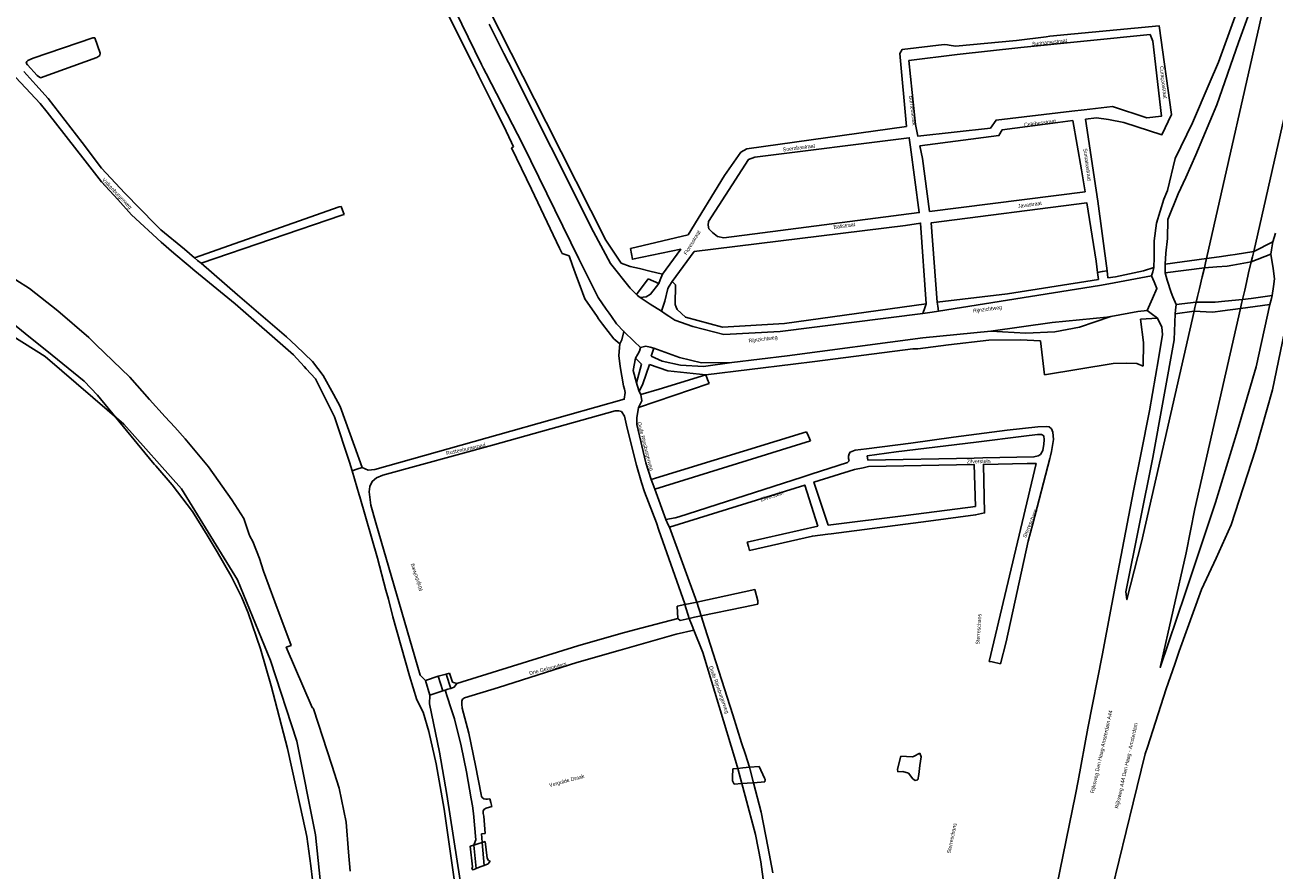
# Model space of a CAD drawing. Header units: metres. Extents: x 89872 to 99175, y 455036 to 468911.
# Tile 97 of 196: x 90622 to 91451, y 465683 to 466244. Entities that reach past the tile are written whole.
import ezdxf

# ---------------------------------------------------------------- set-up
doc = ezdxf.new("R2010")
doc.units = ezdxf.units.M
for name, color, linetype in [('Gemeentegrenzen', 7, 'KG-GEMEENTE'), ('STRNM', 7, 'Continuous'), ('Wegdeel doorgaand', 1, 'Continuous')]:
    doc.layers.add(name, color=color, linetype=linetype)
doc.layers.add('Waterdeel', color=7, linetype='Continuous', true_color=0x00aaff)
doc.layers.add('Wegdeel', color=7, linetype='Continuous', true_color=0x9a9a9a)
doc.linetypes.add('KG-GEMEENTE', pattern='A,1,-2.25,[5,NLCS.SHX,S=1,R=0,X=0,Y=0],-2.25', length=5.5)

msp = doc.modelspace()

# ---------------------------------------------------------------- linework, layer by layer
at = {"layer": 'Gemeentegrenzen', "flags": 128}
msp.add_lwpolyline([(90762.73, 464180.92), (90755.86, 464195.33), (90741.62, 464225.18), (90721.03, 464269.19), (90711.01, 464289.46), (90684.4, 464339.43), (90666.07, 464382.4), (90649.85, 464420.75), (90635.19, 464457.9), (90620.46, 464495.41), (90617.42, 464505), (90608.03, 464538.66), (90596.61, 464572.31), (90590.22, 464593.89), (90582.83, 464625.08), (90577.49, 464644.86), (90574.1, 464660.7), (90572.45, 464670.59), (90570.76, 464689.64), (90570.6, 464708.3), (90570.28, 464725.4), (90569.06, 464744.62), (90567.3, 464767.29), (90566.9, 464789.33), (90566.43, 464806.17), (90566.85, 464822.52), (90571.68, 464854.78), (90571.8, 464856.83), (90576.93, 464940.82), (90575.97, 464994.56), (90575.96, 465007.11), (90582.22, 465039.53), (90584.47, 465051.19), (90590.82, 465068.2), (90598.58, 465085.51), (90628.18, 465144.59), (90671.63, 465227.59), (90681.27, 465245.99), (90683.4, 465249.12), (90703.82, 465279.13), (90736.24, 465326.28), (90740.98, 465333.85), (90746.16, 465342.14), (90754.83, 465357.25), (90766.17, 465377.37), (90771.91, 465388.72), (90778.97, 465404.63), (90787.93, 465425.86), (90792.13, 465436.8), (90794.88, 465446.09), (90796.98, 465454.32), (90799.03, 465463.7), (90800.77, 465474.98), (90802.3, 465489.38), (90805.43, 465519.02), (90807.88, 465558.14), (90813.48, 465615.87), (90814.31, 465632.37), (90814.33, 465653.29), (90813.51, 465667.73), (90811.48, 465686.28), (90808.64, 465705.73), (90804.64, 465725.13), (90795.9, 465764.18), (90785.15, 465805.74), (90777.94, 465830.25), (90769.72, 465854.25), (90765.69, 465864.27), (90758.59, 465878.45), (90749.27, 465894.73), (90742.51, 465905.69), (90732.77, 465921.49), (90719.33, 465939.06), (90708.54, 465951.65), (90707.64, 465952.7), (90706.41, 465954.13), (90669.74, 465998.55), (90660.89, 466007.96), (90639.73, 466025.13), (90621.85, 466039.53), (90613.33, 466046.39), (90592.78, 466058.74), (90573.68, 466068.24), (90549.57, 466078.72), (90528.26, 466086.81), (90508.62, 466092.94), (90486.12, 466099.12), (90419.11, 466113.14), (90381.64, 466120.5), (90246.78, 466147.88), (90131.05, 466177.04), (90053.17, 466197.99), (90008.93, 466212.15), (89991.66, 466217.12), (89972.78, 466223.04), (89946.01, 466232.06), (89938.91, 466234.61), (89924.52, 466240.97), (89909.15, 466251.02), (89890.37, 466265.63), (89871.9, 466284.97), (89887.83, 466296.8), (89924.29, 466323.87), (89930.12, 466326.89), (89934.29, 466328.04), (89937.63, 466327.88), (89945.04, 466324.15), (89948.17, 466323), (89977.66, 466343.26), (89993.35, 466352.63), (90052.22, 466375.13), (90055.03, 466376.08), (90065.03, 466379.45), (90073.34, 466375.83), (90084.28, 466372.05), (90093.68, 466368.25), (90096.01, 466367.31), (90103.17, 466364.55), (90113.06, 466360.46), (90121.69, 466356.76), (90137.55, 466348.81), (90140.91, 466347.13), (90157.03, 466338.86), (90170.01, 466331.53), (90171.15, 466330.89), (90174.52, 466328.98), (90176.07, 466328.04), (90177.1, 466327.41), (90194.26, 466316.95), (90195.97, 466315.9), (90207.54, 466309.46), (90222.24, 466304.08), (90231.81, 466306.54), (90257.95, 466312.83), (90267.49, 466315.16), (90306.21, 466324.63), (90356.24, 466336.62), (90358.92, 466337.24), (90413.71, 466350), (90417.05, 466350.84), (90456.64, 466360.75), (90478.98, 466367.15), (90484.56, 466368.74), (90485.67, 466369.06), (90486.11, 466369.2), (90486.92, 466369.46), (90510.48, 466376.89), (90562.47, 466393.6), (90596.98, 466404.49), (90654.55, 466423.04), (90747.39, 466453.54), (90753.81, 466455.65), (90786.49, 466466.39), (90790.65, 466467.83), (90790.9, 466467.91), (90805.15, 466470.33), (90816.53, 466472.26), (90819.4, 466472.75), (90860.97, 466478.57), (90883.49, 466481.07), (90913.64, 466484.41), (90952.55, 466488.72), (91015.63, 466494.19), (91016.35, 466494.25), (91036.98, 466496.04), (91037.06, 466511.43), (91037.23, 466513.36), (91037.76, 466515.52), (91038.82, 466517.17), (91039.53, 466517.65), (91040.64, 466518.05), (91042.08, 466518.46), (91055.96, 466517.87), (91068.38, 466517.36), (91074.4, 466517.41), (91083.3, 466519.1), (91220.08, 466569.55), (91230.75, 466576.46), (91243.75, 466575.59), (91243.76, 466579.12), (91303.2, 466576.33), (91441.36, 466572.1), (91466.58, 466573.13), (91464.02, 466554.89), (91494.85, 466553.15), (91521.12, 466628.88), (91536.55, 466673.44), (91571.28, 466773.64), (91615.16, 466900.35), (91660.3, 467030.44), (91663.46, 467039.53), (91684.44, 467099.92), (91714.37, 467186.31), (91715.44, 467189.4), (91766.98, 467337.81), (91775.01, 467362.82), (91781.93, 467384.37), (91805.73, 467457.4), (91822.14, 467507.77), (91843.65, 467573.99), (91840.8, 467581.24), (91790.82, 467612.97), (91791.2, 467615.51), (91791.33, 467616.4), (91784.38, 467619.38), (91787.65, 467627.75), (91792.47, 467640.26), (91852.36, 467658.81), (91852.88, 467660.11), (91854.54, 467664.27), (91855.02, 467665.48), (91861.52, 467681.81), (91862.36, 467683.91), (91878.28, 467723.67), (91884.22, 467738.35), (91879.67, 467738.58), (91884.97, 467755.36), (91888.2, 467765.57), (91888.8, 467767.45), (91895.8, 467791.89), (91903.68, 467826.61), (91903.94, 467827.08), (91909.12, 467836.69), (91917.08, 467845.72), (91928.74, 467852.65), (91941.83, 467844.72), (91980.03, 467907.98), (91998.91, 467938.78), (92021.1, 467975.47), (92022.29, 467977.44), (92023.53, 467979.5), (92037.46, 468021.89), (92043.26, 468039.53), (92043.61, 468040.61), (92040.67, 468073.65), (92035.39, 468087.87), (92034.39, 468090.57), (92031.08, 468099.48), (91997.78, 468090.26), (91979.47, 468086.42), (91965.37, 468084.21), (91956.64, 468083.07), (91949.21, 468083.34), (91938.16, 468084.3), (91924.19, 468085.55), (91909.12, 468087.5), (91890.59, 468090.09), (91872.55, 468092.17), (91857.94, 468093.47), (91848.6, 468093.53), (91835.64, 468093.28), (91823.5, 468092.43), (91812.71, 468091.13), (91802.47, 468089.49), (91791.09, 468086.88), (91788.75, 468086.31), (91779.45, 468084.02), (91760.6, 468078.53), (91752.17, 468076.29), (91738.58, 468072.57), (91728.77, 468069.12), (91756.55, 468118.92), (91760.38, 468127.16), (91763, 468134.6), (91768.6, 468150.86), (91769.39, 468153.14), (91771.95, 468159.37), (91778.54, 468171.54), (91790.73, 468187.78), (91799.5, 468198.47), (91805.04, 468206.84), (91808.12, 468213.95), (91809.47, 468221.22), (91815.07, 468251.21), (91819.18, 468261.42), (91834.88, 468291.11), (91850.03, 468319.75), (91851.13, 468324.92), (91847.97, 468332.39), (91846.13, 468336.03), (91839.79, 468348.62), (91832.72, 468362.65), (91834.85, 468387.36), (91838.79, 468398.01), (91843.55, 468405.59), (91850.13, 468411.97), (91883.99, 468424), (91942.42, 468413.96), (91974.49, 468420.41), (91975.23, 468420.66), (92022.28, 468436.6), (92044.49, 468448.15), (92053.64, 468457.58), (92067.44, 468486.92), (92106.88, 468535.87), (92111.16, 468543.41), (92114.34, 468570.37), (92118.7, 468584.42), (92123.06, 468593.69), (92126.7, 468597.41), (92138.9, 468600.96), (92192.74, 468603.63), (92233.33, 468611.76), (92244.82, 468614.49), (92283.95, 468625.54), (92315.75, 468635.91), (92317.95, 468634.29), (92322.3, 468629.39), (92326.09, 468620.65), (92328.79, 468610.74), (92329.78, 468599.67), (92329.98, 468589.77), (92330.68, 468581.8), (92335.15, 468572.63), (92340.35, 468566.15), (92346.82, 468560.7), (92353.75, 468556.41), (92363.38, 468554.6), (92377.41, 468554.24), (92392.61, 468557.39), (92401.25, 468560.3), (92408.39, 468564.33), (92418.09, 468572.89), (92422.21, 468578.01), (92424.98, 468583.41), (92427.2, 468592.7), (92431.87, 468610.83), (92433.6, 468615.21), (92464.86, 468655.83), (92493.04, 468676.98), (92552.78, 468696.47), (92588.82, 468708.48), (92727.79, 468737.39), (92746.65, 468751.69), (92757.44, 468765.59), (92798.35, 468803.82), (92819.4, 468831.21), (92833.5, 468849.96), (92846.82, 468882.12), (92849.01, 468885.97), (92851.87, 468889.37), (92869.15, 468904.64), (92876.53, 468909.69), (92878.52, 468910.54), (92881.13, 468910.33), (92883.43, 468909.22), (92886.29, 468907.05), (92895.02, 468895.84), (92895.93, 468892.35), (92900.08, 468876.55), (92906.31, 468857.26), (92910.29, 468846.06), (92914.23, 468837.09), (92916.99, 468832.32), (92920.3, 468826.25), (92926.51, 468817.94), (92932.99, 468806.12), (92939.41, 468793.03), (92944.39, 468782.73), (92948.19, 468771.06), (92953.52, 468755.48), (92954.33, 468752.64), (92958.17, 468739.31), (92964.1, 468717.34), (92965.3, 468704.7), (92965.09, 468689.59), (92965.26, 468664.12), (92964.59, 468660.5), (92963.44, 468657.06), (92948.86, 468642.44), (92960.91, 468627.96), (92969.49, 468617.66), (92980.81, 468604.05), (92985.03, 468599.84), (92988.53, 468597.26), (92991.47, 468595.43), (92993.87, 468594.11), (92996.2, 468593.29), (93000.22, 468592.11), (93001.05, 468591.94), (93091.55, 468646.01), (93130.91, 468668.16), (93149.02, 468678.05), (93167.03, 468687.05), (93166.59, 468687.93), (93174.73, 468692.41), (93181.98, 468695.76), (93189.21, 468698.57), (93196.24, 468700.71), (93205.91, 468702.35), (93214.68, 468703.2), (93221.82, 468703.49), (93230.24, 468703.21), (93240.36, 468700.6), (93248.99, 468700.42), (93255.14, 468700.58), (93263.43, 468701.96), (93281.56, 468706.5), (93301.71, 468718.75), (93306.92, 468721.92), (93320.28, 468730.04), (93334.85, 468742.28), (93348.55, 468753.78), (93359.17, 468762.69), (93412.98, 468807.86), (93444.68, 468834.48), (93445.51, 468835.16), (93479.73, 468779.45), (93491.23, 468760.75), (93524.92, 468705.61), (93527.17, 468701.92), (93526, 468700.88), (93532.9, 468693.65), (93591.6, 468747.02), (93658.74, 468809.44), (93709.95, 468747.92), (93732.24, 468758.74), (93735.84, 468760.49), (93751.9, 468768.28), (93767.37, 468775.79), (93773.2, 468746.57), (93777.5, 468724.91), (93778.4, 468720.35), (93791.43, 468654.68), (93812.54, 468549.11), (93818.34, 468509.26), (93831.75, 468306.41), (93833.09, 468272.76), (93833.3, 468266.72), (93840.97, 468095.61), (93841.57, 468089.96), (93843.6, 468070.23), (93846.04, 468048), (93846.04, 468048), (93846.9, 468039.53), (93847.81, 468030.61), (93864.03, 467940.44), (93873.3, 467895.67), (93869.31, 467894.99), (93887.99, 467819.32), (93891.57, 467803.97), (93884.7, 467792.02), (93878.82, 467785.23), (93874.26, 467779.43), (93873.6, 467778.79), (93854.14, 467763.32), (93845.3, 467756.59), (93840.94, 467750.48), (93836.8, 467741.22), (93827.44, 467723.31), (93824.67, 467717.19), (93823.09, 467716.71), (93821.39, 467716.31), (93803.08, 467730.16), (93683.57, 467603.04), (93680.58, 467597.82), (93669.54, 467578.56), (93665.35, 467571.81), (93663.01, 467568.19), (93657.5, 467560.82), (93653.35, 467555.16), (93648.93, 467548.51), (93645.99, 467544.02), (93642.41, 467538.63), (93641.68, 467537.52), (93637.39, 467531.58), (93633.97, 467526.92), (93631.79, 467523.89), (93631.13, 467522.96), (93626.57, 467516.43), (93620.17, 467508.3), (93615.67, 467502.73), (93612.24, 467497.99), (93607.97, 467492.11), (93603.82, 467485.76), (93599.62, 467479.33), (93595.4, 467472.53), (93591.91, 467466.94), (93589.72, 467463.24), (93586.18, 467457.27), (93583.76, 467453.14), (93579.56, 467445.9), (93575.56, 467438.91), (93574.03, 467436.33), (93571.93, 467432.78), (93566.24, 467422.93), (93563, 467417.82), (93562.48, 467417.03), (93558.13, 467410.39), (93550.26, 467399.76), (93547.88, 467396.78), (93544.49, 467392.53), (93540.58, 467386.89), (93537.25, 467382.38), (93533.01, 467376.22), (93532.5, 467375.48), (93529.33, 467371), (93525.2, 467365.38), (93521.51, 467360.99), (93520.31, 467359.56), (93515.8, 467353.32), (93513.27, 467349.64), (93512.09, 467347.91), (93508.71, 467342.79), (93506.08, 467338.02), (93503.8, 467332.86), (93503.12, 467331.33), (93501.43, 467327.81), (93500.86, 467326.63), (93499.47, 467322.46), (93498.4, 467318.63), (93497.45, 467314.11), (93497.13, 467311.76), (93496.87, 467309.78), (93495.87, 467305.24), (93495.31, 467300.26), (93495.27, 467292.97), (93495.31, 467290.94), (93495.35, 467288.45), (93495.47, 467283.63), (93495.52, 467282.07), (93495.67, 467277.13), (93496.17, 467272.15), (93497.22, 467265.24), (93497.47, 467263.81), (93498.61, 467257.35), (93500, 467251.51), (93500.87, 467247.85), (93503.01, 467239.46), (93503.13, 467239.01), (93506.38, 467229.74), (93507.18, 467228.07), (93508.32, 467225.67), (93510.23, 467221.46), (93512.14, 467217.42), (93512.36, 467216.92), (93515.2, 467210.33), (93517.63, 467204.9), (93520.73, 467197.96), (93522.93, 467192.8), (93522.95, 467192.76), (93524.71, 467188.65), (93527.22, 467181), (93529.73, 467173.27), (93532.33, 467164.48), (93533.97, 467158.98), (93534.9, 467155.86), (93537.15, 467148.55), (93540.34, 467141.44), (93543.44, 467134.78), (93545.73, 467130.01), (93549.4, 467123.06), (93551.69, 467118.78), (93558.5, 467108.09), (93564.79, 467098.76), (93576.05, 467083.6), (93582.4, 467074.84), (93587.55, 467067.54), (93597.5, 467053.23), (93601.83, 467047.09), (93604.35, 467043.51), (93607.14, 467039.53), (93617.51, 467024.74), (93622.16, 467017.3), (93626.15, 467010.2), (93630.09, 467003.93), (93632.89, 466998.82), (93634.24, 466995.65), (93635.13, 466993.53), (93636.95, 466988.24), (93640.79, 466983.47), (93654.22, 466966.77), (93662.47, 466956.41), (93668.64, 466948.16), (93678.23, 466934.05), (93685.66, 466921.58), (93702.09, 466892.38), (93706.91, 466882.25), (93708.3, 466878.98), (93712.86, 466866.37), (93719.01, 466847.6), (93719.7, 466843.47), (93723.21, 466822.41), (93726.18, 466802.27), (93727.67, 466786.85), (93729.62, 466766.83), (93729.99, 466763), (93731.89, 466743.8), (93732.1, 466742.18), (93732.51, 466739.1), (93731.43, 466720.79), (93731.25, 466717.75), (93731.04, 466714.17), (93729.14, 466699.4), (93727.06, 466683.84), (93726.5, 466679.88), (93725.16, 466670.3), (93725.06, 466669.59), (93721.77, 466654.64), (93714.35, 466626.12), (93713.59, 466623.71), (93708.31, 466606.85), (93707.75, 466605.34), (93702.58, 466591.38), (93699.08, 466581.91), (93697.03, 466575.66), (93693.59, 466565.14), (93693.2, 466563.95), (93688.61, 466550.91), (93684.33, 466538.74), (93671.2, 466501.42), (93669.41, 466496.32), (93662.52, 466476.74), (93655.21, 466455.94), (93655.04, 466455.47), (93644.68, 466426.02), (93644.21, 466424.68), (93629.96, 466390), (93605.72, 466331.02), (93616.41, 466319.35), (93626.89, 466309.6), (93665.84, 466273.68), (93679.89, 466260.29), (93682.44, 466258.7), (93684.3, 466257.76), (93694.12, 466255.08), (93713.76, 466250.44), (93732.73, 466246.76), (93735.02, 466246.32), (93747.26, 466251.76), (93765.63, 466259.16), (93782.56, 466266.92), (93806.97, 466278.32), (93818.95, 466284.1), (93823.01, 466288.07), (93826.57, 466294.66), (93835.96, 466310.67), (93856.72, 466315.37), (93871.9, 466319.25), (93876.75, 466320.5), (93897.96, 466320.34), (93924.54, 466320.38), (93933.91, 466323.73), (93934.24, 466323.81), (93921.05, 466365.78), (93967.21, 466415.6), (93968.08, 466416.29), (93974.41, 466421.26), (94000.72, 466575.47), (94019.17, 466575.81), (94022.1, 466575.87), (94046.37, 466576.32), (94067.94, 466576.72), (94081.54, 466576.97), (94090.73, 466577.15), (94099.96, 466577.32), (94105.99, 466577.43), (94115.25, 466577.6), (94146.92, 466578.19), (94158.49, 466578.41)], dxfattribs=at)
at = {"layer": 'Waterdeel', "lineweight": -3}
for p, q in [((90627.03, 466222.13), (90666.74, 466235.65)), ((90666.74, 466235.65), (90668.08, 466235.77)), ((90668.08, 466235.77), (90671.49, 466225.54)), ((90671.37, 466224.08), (90669.3, 466222.61)), ((90671.49, 466225.54), (90671.37, 466224.08)), ((90622.53, 466218.96), (90622.89, 466219.93)), ((90623.38, 466217.74), (90622.53, 466218.96)), ((90622.89, 466219.93), (90623.5, 466220.66)), ((90629.83, 466210.68), (90623.38, 466217.74)), ((90623.5, 466220.66), (90627.03, 466222.13)), ((90669.3, 466222.61), (90631.9, 466209.22)), ((90631.9, 466209.22), (90629.83, 466210.68)), ((91067.58, 465861.23), (91106.12, 465869.63)), ((91106.12, 465869.63), (91108.01, 465862.23)), ((91054.54, 465858.63), (91059.6, 465859.74)), ((91054.96, 465850.41), (91054.54, 465858.63)), ((91059.6, 465859.74), (91063.1, 465860.48)), ((91063.1, 465860.48), (91067.58, 465861.23)), ((91108.01, 465859.96), (91098.49, 465857.98)), ((91108.01, 465862.23), (91108.01, 465859.96)), ((91056.44, 465849.15), (91054.96, 465850.41)), ((91062.5, 465850.49), (91056.44, 465849.15)), ((91066.11, 465851.25), (91062.5, 465850.49)), ((91070.43, 465852.16), (91066.11, 465851.25)), ((91098.49, 465857.98), (91070.43, 465852.16)), ((90887.53, 465809.4), (90896, 465812.08)), ((90890.32, 465799.65), (90887.53, 465809.4)), ((90896, 465812.08), (90899.42, 465813.08)), ((90899.42, 465813.08), (90901.23, 465813.61)), ((90901.23, 465813.61), (90903.49, 465814.27)), ((90903.49, 465814.27), (90905.45, 465808.18)), ((90899.06, 465802.38), (90890.32, 465799.65)), ((90900.49, 465802.84), (90899.06, 465802.38)), ((90902.4, 465803.45), (90900.49, 465802.84)), ((90904.2, 465804.03), (90902.4, 465803.45)), ((90906.54, 465804.79), (90904.2, 465804.03)), ((90905.45, 465808.18), (90908.37, 465807.33)), ((90908.37, 465807.33), (90906.54, 465804.79)), ((91200.76, 465750.47), (91202.98, 465759.03)), ((91202.98, 465759.03), (91206.61, 465758.82)), ((91211.32, 465758.9), (91215.43, 465761.02)), ((91215.43, 465761.02), (91216.5, 465758.76)), ((91091.42, 465750.66), (91094.68, 465750.97)), ((91094.68, 465750.97), (91098.02, 465751.28)), ((91098.02, 465751.28), (91102.43, 465751.7)), ((91102.43, 465751.7), (91108.84, 465752.31)), ((91108.84, 465752.31), (91112.39, 465744.46)), ((91206.61, 465758.82), (91210.69, 465758.58)), ((91210.69, 465758.58), (91211.32, 465758.9)), ((91215.59, 465752.86), (91214.87, 465746.97)), ((91216.5, 465758.76), (91215.59, 465752.86)), ((91091.18, 465742.63), (91091.26, 465745.18)), ((91092.26, 465740.53), (91091.18, 465742.63)), ((91091.26, 465745.18), (91091.42, 465750.66)), ((91112.39, 465744.46), (91112.9, 465743.57)), ((91112.9, 465743.57), (91112.77, 465742.05)), ((91200.98, 465748.78), (91200.76, 465750.47)), ((91204.34, 465748.87), (91200.98, 465748.78)), ((91208.1, 465747.89), (91204.34, 465748.87)), ((91210.87, 465744.15), (91208.1, 465747.89)), ((91212.34, 465742.94), (91210.87, 465744.15)), ((91214.23, 465743.43), (91212.34, 465742.94)), ((91214.87, 465746.97), (91214.23, 465743.43)), ((91097.36, 465740.91), (91092.26, 465740.53)), ((91100.91, 465741.17), (91097.36, 465740.91)), ((91105.15, 465741.49), (91100.91, 465741.17)), ((91112.77, 465742.05), (91105.15, 465741.49)), ((90922.28, 465700.89), (90925.1, 465701.75)), ((90925.1, 465701.75), (90927.12, 465702.38)), ((90927.12, 465702.38), (90928.37, 465691.34)), ((90917.06, 465699.28), (90919.64, 465700.08)), ((90918.64, 465685.74), (90917.06, 465699.28)), ((90919.64, 465700.08), (90922.28, 465700.89)), ((90918.15, 465684.11), (90918.64, 465685.74)), ((90921.18, 465684.56), (90919.18, 465683.78)), ((90923.82, 465685.58), (90921.18, 465684.56)), ((90926.42, 465686.59), (90923.82, 465685.58)), ((90929.13, 465687.64), (90926.42, 465686.59)), ((90928.37, 465691.34), (90929.19, 465689.98)), ((90930.37, 465689.45), (90929.13, 465687.64)), ((90929.19, 465689.98), (90930.37, 465689.45)), ((90919.18, 465683.78), (90918.15, 465684.11))]:
    msp.add_line(p, q, dxfattribs=at)
for points in [[(90597.31, 466086.57), (90624.66, 466069.35), (90643.51, 466054.66), (90664.07, 466036.77), (90668.65, 466032.34), (90691.19, 466010.53), (90704.41, 465995.85), (90714.82, 465984.28), (90721.1, 465977.3), (90727.9, 465969.74), (90743.38, 465950.97), (90758.87, 465929.22), (90766.9, 465916.71), (90770.18, 465906.88), (90770.81, 465905), (90772.82, 465901.42), (90777.41, 465890.3), (90779.93, 465881.85), (90787.49, 465861.54), (90798.29, 465832.54), (90795.12, 465831.35), (90812.34, 465791.37), (90812.84, 465790.88), (90813.22, 465790.49), (90825.43, 465753.07), (90830.24, 465737.81), (90834.8, 465715.32), (90836.43, 465695.49), (90837.48, 465682.84)], [(90609.67, 465113.53), (90628.96, 465154.03), (90664.55, 465222.84), (90714.62, 465302.19), (90744.42, 465356.16), (90762.96, 465388.12), (90779.37, 465420.59), (90792.03, 465457.47), (90798.57, 465488.88), (90802.33, 465502.97), (90815.42, 465584.84), (90820.48, 465649.47), (90814.44, 465706.97), (90802.01, 465769.03), (90784.7, 465822.53), (90762.76, 465876.09), (90725.59, 465936.5), (90687.27, 465979.44), (90635.08, 466024.38), (90561.01, 466070.72)]]:
    msp.add_lwpolyline(points, dxfattribs=at)
at = {"layer": 'Wegdeel'}
for p, q in [((90869.78, 466330.96), (90924.75, 466217.91)), ((90920.01, 466216.17), (90898.81, 466258.41)), ((90928.8, 466256.14), (90967.56, 466179.81)), ((90939.5, 466225.32), (90929.68, 466244.87)), ((90942.47, 466219.41), (90939.5, 466225.32)), ((90631.86, 466192.1), (90609.2, 466216.24)), ((90921.32, 466213.54), (90920.01, 466216.17)), ((90924.75, 466217.91), (90926.07, 466215.27)), ((90926.07, 466215.27), (90927.72, 466212)), ((90998.94, 466107.04), (90942.47, 466219.41)), ((90620.88, 466213.32), (90628.84, 466204.61)), ((90922.93, 466210.29), (90921.32, 466213.54)), ((90931.74, 466192.58), (90922.93, 466210.29)), ((90927.72, 466212), (90952, 466165.01)), ((90628.84, 466204.61), (90637.16, 466195.51)), ((90636.32, 466186.38), (90631.86, 466192.1)), ((90637.16, 466195.51), (90659.59, 466166.2)), ((90941.07, 466173.81), (90931.74, 466192.58)), ((90661.54, 466153.99), (90636.32, 466186.38)), ((90944.5, 466166.26), (90941.07, 466173.81)), ((90967.56, 466179.81), (91007.13, 466101.41)), ((90659.59, 466166.2), (90672.38, 466149.29)), ((90945.8, 466163.41), (90944.5, 466166.26)), ((90944.54, 466162.78), (90945.8, 466163.41)), ((90957.75, 466135.25), (90944.54, 466162.78)), ((90952, 466165.01), (90989.16, 466089.15)), ((90672.38, 466140.2), (90661.54, 466153.99)), ((90672.38, 466149.29), (90688.01, 466132.7)), ((90683.28, 466128.45), (90672.38, 466140.2)), ((90688.01, 466132.7), (90708.25, 466111.95)), ((90976.36, 466096.23), (90957.75, 466135.25)), ((90692.44, 466118.22), (90683.28, 466128.45)), ((90712.13, 466100.04), (90692.44, 466118.22)), ((90734.18, 466089.83), (90830.15, 466123.47)), ((90831.93, 466118.01), (90738.51, 466086.09)), ((90830.15, 466123.47), (90831.48, 466123.78)), ((90831.48, 466123.78), (90832.37, 466121.29)), ((90833.4, 466118.38), (90831.93, 466118.01)), ((90832.37, 466121.29), (90833.4, 466118.38)), ((90708.25, 466111.95), (90711.76, 466108.38)), ((90711.76, 466108.38), (90727.6, 466095.46)), ((90720.42, 466092.86), (90712.13, 466100.04)), ((91010.28, 466086.06), (90998.94, 466107.04)), ((91007.13, 466101.41), (91017.43, 466086.17)), ((91437.13, 466094.04), (91449.79, 466100.33)), ((91449.79, 466100.33), (91448.92, 466095.13)), ((90730.02, 466084.77), (90720.42, 466092.86)), ((90727.6, 466095.46), (90734.18, 466089.83)), ((90978.08, 466092.62), (90976.36, 466096.23)), ((90982.8, 466090.98), (90978.08, 466092.62)), ((90985.11, 466084.75), (90982.8, 466090.98)), ((91414.26, 466090.45), (91421.41, 466091.46)), ((91421.41, 466091.46), (91424.84, 466092.02)), ((91424.84, 466092.02), (91437.13, 466094.04)), ((91448.43, 466092.2), (91435.35, 466086.99)), ((91448.92, 466095.13), (91448.43, 466092.2)), ((90734.44, 466081.14), (90730.02, 466084.77)), ((90734.18, 466089.83), (90736.22, 466088.07)), ((90736.22, 466088.07), (90734.18, 466089.83)), ((90736.22, 466088.07), (90738.51, 466086.09)), ((90738.51, 466086.09), (90736.22, 466088.07)), ((90738.51, 466086.09), (90762.71, 466065.29)), ((90987.79, 466077.42), (90985.11, 466084.75)), ((90989.16, 466089.15), (91001.97, 466063.4)), ((91023.24, 466069.56), (91010.28, 466086.06)), ((91017.43, 466086.17), (91023.38, 466084.07)), ((91023.38, 466084.07), (91029.45, 466082.61)), ((91029.45, 466082.61), (91036.45, 466080.92)), ((91364.04, 466081.09), (91370.9, 466083.22)), ((91370.9, 466083.22), (91370.15, 466080.49)), ((91378.3, 466085.53), (91405.74, 466089.24)), ((91378.3, 466082.01), (91378.3, 466085.53)), ((91404.36, 466083.15), (91378.3, 466079.76)), ((91412.63, 466083.73), (91404.36, 466083.15)), ((91405.74, 466089.24), (91414.26, 466090.45)), ((91419.45, 466084.21), (91412.63, 466083.73)), ((91423.2, 466084.87), (91419.45, 466084.21)), ((91435.35, 466086.99), (91423.2, 466084.87)), ((90761.25, 466059.11), (90734.44, 466081.14)), ((90989.51, 466072.71), (90987.79, 466077.42)), ((91035.23, 466075.85), (91027.55, 466065.34)), ((91042.4, 466072.81), (91035.23, 466075.85)), ((91036.45, 466080.92), (91044.68, 466078.93)), ((91043.28, 466075.18), (91042.4, 466072.81)), ((91044.68, 466078.93), (91043.28, 466075.18)), ((91273.73, 466065.96), (91334.15, 466075.4)), ((91333.52, 466080), (91336.65, 466080.59)), ((91334.15, 466075.4), (91333.52, 466080)), ((91336.65, 466080.59), (91339.76, 466081.18)), ((91339.76, 466081.18), (91340.39, 466076.38)), ((91340.39, 466076.38), (91345.49, 466077.17)), ((91369.39, 466077.75), (91340.91, 466072.51)), ((91345.49, 466077.17), (91364.04, 466081.09)), ((91370.15, 466080.49), (91369.39, 466077.75)), ((91378.3, 466079.76), (91378.3, 466082.01)), ((90993.32, 466062.47), (90989.51, 466072.71)), ((91025.04, 466067.79), (91023.24, 466069.56)), ((91027.55, 466065.34), (91025.04, 466067.79)), ((91046.41, 466060.93), (91048.26, 466069.47)), ((91048.26, 466069.47), (91049.28, 466071.01)), ((91049.28, 466071.01), (91051.24, 466073.96)), ((91051.24, 466073.96), (91053.46, 466071.9)), ((91053.46, 466071.9), (91053.28, 466058.78)), ((91227.08, 466060.24), (91273.73, 466065.96)), ((91334.71, 466071.37), (91227.82, 466054.44)), ((91340.91, 466072.51), (91334.71, 466071.37)), ((90799.96, 466025.45), (90761.25, 466059.11)), ((90762.71, 466065.29), (90795.19, 466037.36)), ((91001.51, 466050.73), (90993.32, 466062.47)), ((91001.97, 466063.4), (91007.34, 466055.78)), ((91044.06, 466054.28), (91046.41, 466060.93)), ((91053.28, 466058.78), (91053.92, 466057.09)), ((91125.83, 466046.21), (91219.64, 466059.28)), ((91219.64, 466059.28), (91218.78, 466056.55)), ((91227.42, 466057.61), (91227.08, 466060.24)), ((91385.2, 466054.99), (91385.57, 466058.76)), ((91385.57, 466058.76), (91398.92, 466060.35)), ((91398.92, 466060.35), (91407.08, 466060.36)), ((91407.08, 466060.36), (91411.6, 466060.37)), ((91411.6, 466060.37), (91417.93, 466061.01)), ((91417.93, 466061.01), (91429.72, 466062.2)), ((91447.91, 466058.77), (91428.34, 466056.14)), ((91429.72, 466062.2), (91435.48, 466062.78)), ((91435.48, 466062.78), (91449.25, 466064.8)), ((91448.81, 466062.82), (91447.91, 466058.77)), ((91449.25, 466064.8), (91448.81, 466062.82)), ((91002.23, 466049.3), (91001.51, 466050.73)), ((91007.34, 466055.78), (91009.29, 466053.02)), ((91009.29, 466053.02), (91010.82, 466050.85)), ((91010.82, 466050.85), (91014.27, 466045.96)), ((91046.57, 466052.62), (91044.06, 466054.28)), ((91048.92, 466051.08), (91046.57, 466052.62)), ((91052.87, 466048.48), (91048.92, 466051.08)), ((91053.92, 466057.09), (91054.53, 466055.5)), ((91054.53, 466055.5), (91059.96, 466050.36)), ((91059.96, 466050.36), (91084.58, 466043.65)), ((91217.6, 466052.79), (91122.9, 466040.89)), ((91218.78, 466056.55), (91217.6, 466052.79)), ((91227.82, 466054.44), (91227.42, 466057.61)), ((91321.45, 466043.84), (91342.2, 466050.91)), ((91342.2, 466050.91), (91360.14, 466054.17)), ((91360.14, 466054.17), (91366.49, 466054.7)), ((91373.37, 466049.65), (91361.94, 466048.95)), ((91366.49, 466054.7), (91369.08, 466052.8)), ((91369.08, 466052.8), (91373.37, 466049.65)), ((91384.96, 466052.51), (91385.2, 466054.99)), ((91397.49, 466054.33), (91384.96, 466052.51)), ((91405.63, 466053.91), (91397.49, 466054.33)), ((91410.06, 466053.68), (91405.63, 466053.91)), ((91416.48, 466054.54), (91410.06, 466053.68)), ((91428.34, 466056.14), (91416.48, 466054.54)), ((91004.95, 466045.76), (91002.23, 466049.3)), ((91012.48, 466035.97), (91004.95, 466045.76)), ((91014.27, 466045.96), (91019.19, 466040.9)), ((91064.87, 466044.07), (91052.87, 466048.48)), ((91085.43, 466038.93), (91064.87, 466044.07)), ((91084.58, 466043.65), (91125.83, 466046.21)), ((91305.02, 466040.66), (91321.45, 466043.84)), ((91361.94, 466048.95), (91364.06, 466033.58)), ((90795.19, 466037.36), (90801.56, 466031.33)), ((91016.44, 466032.68), (91012.48, 466035.97)), ((91017.86, 466035.42), (91016.44, 466032.68)), ((91019.19, 466040.9), (91017.86, 466035.42)), ((91122.9, 466040.89), (91085.43, 466038.93)), ((91127.55, 466024.77), (91217.58, 466036.73)), ((91217.58, 466036.73), (91262.6, 466040.97)), ((91261.31, 466035.09), (91234.54, 466031.91)), ((91282.24, 466035.35), (91261.31, 466035.09)), ((91262.6, 466040.97), (91285.95, 466039.86)), ((91295.51, 466034.7), (91282.24, 466035.35)), ((91285.95, 466039.86), (91305.02, 466040.66)), ((91298.31, 466012.09), (91295.51, 466034.7)), ((91364.06, 466033.58), (91363.73, 466017.78)), ((90807.05, 466017.62), (90799.96, 466025.45)), ((90801.56, 466031.33), (90812.46, 466020.98)), ((91026.91, 466023.07), (91028.41, 466025.84)), ((91028.41, 466025.84), (91029.5, 466027.85)), ((91029.5, 466027.85), (91030.21, 466030.34)), ((91030.21, 466030.34), (91033.68, 466031.03)), ((91033.68, 466031.03), (91036.48, 466030.39)), ((91036.48, 466030.39), (91039, 466029.82)), ((91039, 466029.82), (91037.22, 466024.49)), ((91037.22, 466024.49), (91044.6, 466021.28)), ((91090.68, 466020.39), (91127.55, 466024.77)), ((91210.83, 466029.43), (91145.8, 466021.03)), ((91214.24, 466029.25), (91210.83, 466029.43)), ((91234.54, 466031.91), (91214.24, 466029.25)), ((90808.37, 466016.17), (90807.05, 466017.62)), ((90814.55, 466009.36), (90808.37, 466016.17)), ((90812.46, 466020.98), (90819.61, 466011.74)), ((91030.83, 466019.16), (91026.91, 466023.07)), ((91027.43, 466006.79), (91030.83, 466019.16)), ((91036.07, 466018.99), (91031.8, 466006.17)), ((91048.23, 466014.82), (91036.07, 466018.99)), ((91044.6, 466021.28), (91056.68, 466018.44)), ((91056.68, 466018.44), (91071.96, 466017.73)), ((91071.96, 466017.73), (91090.68, 466020.39)), ((91131.42, 466019.29), (91073.44, 466012.05)), ((91145.8, 466021.03), (91131.42, 466019.29)), ((91343.86, 466019.52), (91298.31, 466012.09)), ((91352.89, 466019.91), (91343.86, 466019.52)), ((91359.5, 466019.67), (91352.89, 466019.91)), ((91363.73, 466017.78), (91359.5, 466019.67)), ((90815.86, 466006.73), (90814.55, 466009.36)), ((90819.61, 466011.74), (90826.45, 465999.33)), ((91042.58, 466002.5), (91073.44, 466012.05)), ((91073.44, 466012.05), (91048.23, 466014.82)), ((91073.44, 466012.05), (91074.65, 466008.95)), ((91074.65, 466008.95), (91075.64, 466006.42)), ((90827.05, 465984.34), (90815.86, 466006.73)), ((91027.97, 466005.16), (91027.43, 466006.79)), ((91029.36, 466001.03), (91027.97, 466005.16)), ((91075.64, 466006.42), (91028.88, 465990.41)), ((91031.8, 466006.17), (91029.36, 466001.03)), ((91030.34, 465999.07), (91042.58, 466002.5)), ((90826.45, 465999.33), (90830.93, 465991.19)), ((91028.88, 465990.41), (91031.07, 465994.83)), ((91031.07, 465994.83), (91030.34, 465999.07)), ((90837.07, 465954.26), (90827.05, 465984.34)), ((90830.93, 465991.19), (90840.42, 465964.83)), ((91037.23, 465942.65), (91140.26, 465974.35)), ((91142.98, 465968.38), (91039.57, 465936.29)), ((91140.26, 465974.35), (91141.58, 465971.46)), ((91141.58, 465971.46), (91142.98, 465968.38)), ((90840.42, 465964.83), (90845.52, 465950.69)), ((90838.83, 465948.52), (90837.07, 465954.26)), ((90845.52, 465950.69), (90841.85, 465949.59)), ((90841.85, 465949.59), (90838.83, 465948.52)), ((91038.32, 465939.71), (91037.23, 465942.65)), ((91039.57, 465936.29), (91038.32, 465939.71)), ((91026.21, 465843.02), (91054.96, 465850.41)), ((91054.96, 465850.41), (91056.44, 465849.15)), ((91056.44, 465849.15), (91062.5, 465850.49)), ((91062.5, 465850.49), (91064.51, 465845.5)), ((91017.03, 465840.39), (91026.21, 465843.02)), ((91065.61, 465842.79), (91053.74, 465840.02)), ((91064.51, 465845.5), (91065.61, 465842.79)), ((90988.62, 465832.26), (91017.03, 465840.39)), ((91053.74, 465840.02), (91016.57, 465829.42)), ((90908.37, 465807.33), (90988.62, 465832.26)), ((91016.57, 465829.42), (90987.83, 465821.16)), ((90987.83, 465821.16), (90935.92, 465804.64)), ((90896, 465812.08), (90899.42, 465813.08)), ((90899.06, 465802.38), (90896, 465812.08)), ((90899.42, 465813.08), (90901.23, 465813.61)), ((90901.23, 465813.61), (90904.2, 465804.03)), ((90900.49, 465802.84), (90899.06, 465802.38)), ((90902.15, 465798.04), (90900.49, 465802.84)), ((90904.2, 465804.03), (90906.54, 465804.79)), ((90906.54, 465804.79), (90908.37, 465807.33)), ((90935.92, 465804.64), (90913.47, 465797.82)), ((90904.32, 465791.2), (90902.15, 465798.04)), ((90912.04, 465796.92), (90911.5, 465795.48)), ((90911.5, 465795.48), (90911.5, 465793.5)), ((90911.5, 465793.5), (90911.86, 465790.99)), ((90913.47, 465797.82), (90912.04, 465796.92)), ((90906.66, 465783.81), (90904.32, 465791.2)), ((90911.86, 465790.99), (90916.21, 465774.26)), ((90911.2, 465765.91), (90906.66, 465783.81)), ((90916.21, 465774.26), (90920.71, 465752.8)), ((90914.76, 465748.75), (90911.2, 465765.91)), ((90920.71, 465752.8), (90924.37, 465733.58)), ((90917.9, 465730.76), (90914.76, 465748.75)), ((90918.69, 465726.22), (90917.9, 465730.76)), ((90919.42, 465721.08), (90918.69, 465726.22)), ((90924.37, 465733.58), (90924.69, 465732.26)), ((90924.69, 465732.26), (90925.28, 465731.37)), ((90925.28, 465731.37), (90926.23, 465730.83)), ((90926.23, 465730.83), (90927.52, 465730.57)), ((90927.52, 465730.57), (90928.56, 465730.57)), ((90928.56, 465730.57), (90930.18, 465730.82)), ((90930.18, 465730.82), (90930.79, 465728.35)), ((90930.79, 465728.35), (90931.43, 465725.79)), ((90920.86, 465703.6), (90919.42, 465721.08)), ((90926.22, 465723.64), (90925.78, 465722.53)), ((90925.78, 465722.53), (90925.8, 465721.12)), ((90925.8, 465721.12), (90926.22, 465719.33)), ((90927.66, 465724.54), (90926.22, 465723.64)), ((90926.22, 465719.33), (90927.05, 465707.7)), ((90931.43, 465725.79), (90927.66, 465724.54)), ((90919.64, 465700.08), (90920.49, 465702.55)), ((90920.49, 465702.55), (90920.86, 465703.6)), ((90927.05, 465707.7), (90924.62, 465707.59)), ((90924.62, 465707.59), (90924.84, 465704.82)), ((90924.84, 465704.82), (90925.1, 465701.75)), ((90925.1, 465701.75), (90926.42, 465686.59)), ((90921.18, 465684.56), (90919.64, 465700.08)), ((90923.82, 465685.58), (90921.18, 465684.56)), ((90926.42, 465686.59), (90923.82, 465685.58))]:
    msp.add_line(p, q, dxfattribs=at)
for points in [[(91325.41, 466181.76), (91332.54, 466134.67), (91333.64, 466127.4), (91339.76, 466081.18), (91336.65, 466080.59), (91333.52, 466080), (91332.48, 466087.51), (91326.36, 466126.29), (91223.02, 466112.95), (91227.08, 466060.24), (91227.42, 466057.61), (91227.82, 466054.44), (91223.69, 466053.77), (91217.6, 466052.79), (91218.78, 466056.55), (91219.64, 466059.28), (91216.09, 466112.74), (91206.1, 466111.27), (91065.89, 466093.94), (91051.24, 466073.96), (91049.28, 466071.01), (91048.26, 466069.47), (91046.41, 466060.93), (91044.06, 466054.28), (91036.69, 466058.91), (91029.94, 466063.47), (91033.96, 466063.97), (91036.91, 466065.61), (91042.4, 466072.81), (91043.28, 466075.18), (91044.68, 466078.93), (91056.83, 466095.42), (91024.8, 466088.77), (91024.2, 466092.32), (91023.6, 466095.88), (91061.78, 466104.89), (91085.82, 466144.32), (91096.85, 466159.89), (91100.64, 466162.16), (91206.66, 466176.94), (91202.18, 466225.31), (91203.79, 466227.9), (91231.65, 466231.33), (91233.82, 466231), (91234.98, 466230.82), (91239.11, 466230.18), (91279.59, 466234.03), (91299.27, 466236.46), (91301.89, 466236.71), (91374.47, 466243.56), (91382.55, 466184.82), (91376.19, 466171.43), (91350.93, 466179.59), (91340.71, 466181.48), (91332.76, 466182.62)], [(91208.27, 466220.65), (91240.35, 466224.73), (91282.56, 466229.32), (91368.35, 466237.93), (91370.24, 466233.39), (91375.93, 466183.76), (91366.08, 466182.62), (91343.36, 466190.2), (91324.67, 466188), (91316.42, 466187.03), (91266.11, 466181.11), (91262.33, 466175.8), (91214.22, 466170.45), (91212.68, 466178.15)], [(91317.15, 466180.78), (91322.91, 466148.15), (91325.21, 466133.56), (91222, 466120.56), (91217.27, 466155.72), (91215.55, 466164.03), (91268.01, 466170.88), (91270.28, 466174.67), (91307.01, 466179.59)], [(91085.49, 466103.06), (91081.33, 466103.82), (91077.92, 466106.47), (91075.58, 466108.96), (91075.1, 466111.35), (91075.2, 466113.84), (91086.49, 466131.35), (91101.8, 466154.99), (91105.94, 466156.48), (91208.56, 466169.36), (91209.39, 466163.11), (91215.15, 466119.8), (91111.06, 466106.36)], [(91268.97, 465820.44), (91263.63, 465821.58), (91261.6, 465822.01), (91283.48, 465914.21), (91292.73, 465953.23), (91286.81, 465953.23), (91257.7, 465952.71), (91258.51, 465920.44), (91252.59, 465919.18), (91221.18, 465914.95), (91156.65, 465906.63), (91154.54, 465906.35), (91149.5, 465905.73), (91144.25, 465905.09), (91102.55, 465895.65), (91101.85, 465898.12), (91101, 465901.14), (91147.77, 465911.71), (91139.13, 465939.01), (91049.32, 465911.04), (91048.62, 465912.6), (91046.91, 465916.15), (91053.28, 465917.13), (91055.58, 465917.87), (91137.46, 465944.28), (91143.45, 465946.21), (91167.62, 465954.01), (91168.6, 465954.99), (91168.21, 465956.66), (91168.17, 465958.12), (91168.6, 465959.79), (91169.29, 465960.77), (91172.52, 465962.04), (91180.08, 465962.94), (91209.54, 465966.84), (91237.84, 465970.76), (91273.59, 465975.36), (91293.76, 465977.61), (91299.44, 465977.81), (91301.3, 465977.52), (91302.87, 465976.34), (91303.85, 465974.09), (91304.24, 465969.29), (91303.81, 465966.56), (91302.97, 465961.26), (91302.15, 465958.28), (91301.71, 465956.65), (91290.46, 465913.17), (91287.52, 465901.82), (91272.85, 465835.06)], [(91181, 465955.59), (91180.66, 465958.3), (91199.94, 465960.96), (91252.82, 465967.33), (91284.56, 465971.34), (91293.66, 465972.62), (91296.31, 465972.62), (91297.88, 465971.54), (91298.07, 465968.9), (91297.72, 465966.12), (91297.19, 465961.94), (91295.53, 465959.3), (91294.06, 465958.32), (91291.22, 465957.63), (91257.43, 465957.01), (91251.53, 465956.9)], [(91154.68, 465912.41), (91145.21, 465940.9), (91172.22, 465949.31), (91177.9, 465950.48), (91181.53, 465951.37), (91251.62, 465952.6), (91252.45, 465924.81), (91206.24, 465918.75)]]:
    msp.add_lwpolyline(points, close=True, dxfattribs=at)
at = {"layer": 'Wegdeel doorgaand'}
for p, q in [((90924.75, 466217.91), (90869.78, 466330.96)), ((90929.68, 466244.87), (90939.5, 466225.32)), ((90939.5, 466225.32), (90942.47, 466219.41)), ((90926.07, 466215.27), (90924.75, 466217.91)), ((90927.72, 466212), (90926.07, 466215.27)), ((90942.47, 466219.41), (90998.94, 466107.04)), ((90952, 466165.01), (90927.72, 466212)), ((90989.16, 466089.15), (90952, 466165.01)), ((90998.94, 466107.04), (91010.28, 466086.06)), ((91435.35, 466086.99), (91448.43, 466092.2)), ((91448.43, 466092.2), (91449.92, 466082.59)), ((91001.97, 466063.4), (90989.16, 466089.15)), ((91010.28, 466086.06), (91023.24, 466069.56)), ((91378.3, 466079.76), (91404.36, 466083.15)), ((91404.36, 466083.15), (91412.63, 466083.73)), ((91412.63, 466083.73), (91419.45, 466084.21)), ((91419.45, 466084.21), (91423.2, 466084.87)), ((91423.2, 466084.87), (91435.35, 466086.99)), ((91449.92, 466082.59), (91450.95, 466075.88)), ((91340.91, 466072.51), (91369.39, 466077.75)), ((91369.39, 466077.75), (91371, 466073.88)), ((91379.78, 466074.93), (91378.3, 466079.76)), ((91382.29, 466066.72), (91379.78, 466074.93)), ((91450.95, 466075.88), (91450.16, 466070.69)), ((91023.24, 466069.56), (91025.04, 466067.79)), ((91025.04, 466067.79), (91027.55, 466065.34)), ((91227.82, 466054.44), (91334.71, 466071.37)), ((91334.71, 466071.37), (91340.91, 466072.51)), ((91372.85, 466069.44), (91369.95, 466062.72)), ((91371, 466073.88), (91372.85, 466069.44)), ((91383.49, 466063.81), (91382.29, 466066.72)), ((91450.16, 466070.69), (91449.25, 466064.8)), ((91007.34, 466055.78), (91001.97, 466063.4)), ((91027.55, 466065.34), (91028.26, 466064.64)), ((91028.26, 466064.64), (91029.94, 466063.47)), ((91029.94, 466063.47), (91036.69, 466058.91)), ((91036.69, 466058.91), (91044.06, 466054.28)), ((91369.95, 466062.72), (91366.49, 466054.7)), ((91385.57, 466058.76), (91383.49, 466063.81)), ((91398.92, 466060.35), (91385.57, 466058.76)), ((91407.08, 466060.36), (91398.92, 466060.35)), ((91411.6, 466060.37), (91407.08, 466060.36)), ((91417.93, 466061.01), (91411.6, 466060.37)), ((91429.72, 466062.2), (91417.93, 466061.01)), ((91435.48, 466062.78), (91429.72, 466062.2)), ((91449.25, 466064.8), (91435.48, 466062.78)), ((91009.29, 466053.02), (91007.34, 466055.78)), ((91010.82, 466050.85), (91009.29, 466053.02)), ((91014.27, 466045.96), (91010.82, 466050.85)), ((91044.06, 466054.28), (91046.57, 466052.62)), ((91046.57, 466052.62), (91048.92, 466051.08)), ((91048.92, 466051.08), (91052.87, 466048.48)), ((91122.9, 466040.89), (91217.6, 466052.79)), ((91217.6, 466052.79), (91223.69, 466053.77)), ((91223.69, 466053.77), (91227.82, 466054.44)), ((91339.73, 466050.46), (91303.43, 466046.75)), ((91342.2, 466050.91), (91339.73, 466050.46)), ((91360.14, 466054.17), (91342.2, 466050.91)), ((91366.49, 466054.7), (91360.14, 466054.17)), ((91019.19, 466040.9), (91014.27, 466045.96)), ((91052.87, 466048.48), (91064.87, 466044.07)), ((91064.87, 466044.07), (91085.43, 466038.93)), ((91303.43, 466046.75), (91262.6, 466040.97)), ((91025.98, 466034.23), (91019.19, 466040.9)), ((91030.21, 466030.34), (91025.98, 466034.23)), ((91085.43, 466038.93), (91122.9, 466040.89)), ((91217.58, 466036.73), (91127.55, 466024.77)), ((91262.6, 466040.97), (91217.58, 466036.73)), ((91033.68, 466031.03), (91030.21, 466030.34)), ((91036.48, 466030.39), (91033.68, 466031.03)), ((91039, 466029.82), (91036.48, 466030.39)), ((91056.15, 466023.59), (91039, 466029.82)), ((91127.55, 466024.77), (91090.68, 466020.39)), ((91070.72, 466020.04), (91056.15, 466023.59)), ((91090.68, 466020.39), (91070.72, 466020.04))]:
    msp.add_line(p, q, dxfattribs=at)
for points in [[(91451.47, 466106.2), (91449.79, 466100.33), (91448.92, 466095.13), (91448.43, 466092.2), (91449.92, 466082.59), (91450.95, 466075.88), (91450.16, 466070.69), (91449.25, 466064.8), (91448.81, 466062.82), (91447.91, 466058.77), (91438.67, 466017.41), (91426.46, 465975.1), (91411.73, 465927.43), (91391.53, 465867.07), (91375.06, 465818.02), (91392.22, 465893.97), (91398.12, 465923.2), (91428.34, 466056.14), (91429.07, 466059.33), (91429.72, 466062.2), (91431.12, 466068.36), (91432.26, 466073.39), (91433.7, 466079.72), (91435.35, 466086.99), (91436.21, 466090.36), (91437.13, 466094.04), (91492.29, 466337.42)], [(91445.77, 466266.02), (91405.74, 466089.24), (91405.08, 466086.33), (91404.36, 466083.15), (91402.91, 466077.05), (91401.09, 466069.43), (91399.84, 466064.18), (91398.92, 466060.35), (91398.09, 466056.87), (91397.49, 466054.33), (91362.74, 465901.03), (91352.91, 465862.95), (91352.18, 465868.11), (91370.11, 465957.29), (91384.25, 466035.35), (91384.96, 466052.51), (91385.2, 466054.99), (91385.57, 466058.76), (91383.49, 466063.81), (91382.29, 466066.72), (91379.78, 466074.93), (91378.3, 466079.76), (91378.3, 466082.01), (91378.3, 466085.53), (91378.82, 466092.78), (91379.8, 466102.48), (91380.16, 466115.12), (91387.01, 466132.1), (91392.07, 466143.13), (91398.64, 466158), (91412.65, 466191.34), (91427.04, 466232.63), (91441.43, 466272.41)], [(91300.33, 465642.82), (91318.94, 465733.71), (91320.65, 465742.65), (91327.11, 465777.66), (91336.44, 465825.9), (91345.86, 465875.3), (91357.29, 465935.05), (91362.13, 465959.33), (91367.88, 465988.19), (91373.94, 466022.66), (91376.67, 466038.84), (91376.2, 466043.74), (91373.37, 466049.65), (91369.08, 466052.8), (91366.49, 466054.7), (91369.95, 466062.72), (91372.85, 466069.44), (91371, 466073.88), (91369.39, 466077.75), (91370.15, 466080.49), (91370.9, 466083.22), (91370.96, 466089.95), (91371.05, 466100.94), (91372.62, 466112.69), (91377.52, 466128.74), (91379.96, 466134.41), (91384.92, 466155.62), (91396.43, 466179.32), (91407.57, 466205.16), (91413.75, 466219.49), (91428.18, 466259.15)], [(90906.47, 465677.59), (90899.79, 465724.02), (90894.51, 465753.92), (90889.76, 465775.55), (90885.9, 465788.39), (90881.72, 465796.56), (90876.84, 465812.31), (90865.91, 465851.46), (90862.83, 465863.2), (90861.22, 465869.28), (90855.64, 465890.49), (90843.86, 465931.25), (90843.47, 465932.58), (90838.83, 465948.52), (90841.85, 465949.59), (90845.52, 465950.69), (90849.39, 465948.92), (90853.8, 465949.23), (90944.08, 465974.67), (91019.39, 465995.86), (91020.05, 466000.29), (91019.46, 466002.61), (91018.9, 466004.81), (91016.6, 466017.56), (91015.72, 466024.99), (91016.44, 466032.68), (91017.86, 466035.42), (91019.19, 466040.9), (91025.98, 466034.23), (91030.21, 466030.34), (91029.5, 466027.85), (91028.41, 466025.84), (91026.91, 466023.07), (91025.19, 466014.99), (91027.43, 466006.79), (91027.97, 466005.16), (91029.36, 466001.03), (91030.34, 465999.07), (91031.07, 465994.83), (91028.88, 465990.41), (91027.69, 465983.67), (91027.69, 465979.22), (91033.69, 465953.69), (91037.23, 465942.65), (91038.32, 465939.71), (91039.57, 465936.29), (91046.91, 465916.15), (91048.62, 465912.6), (91049.32, 465911.04), (91067.58, 465861.23), (91070.43, 465852.16), (91072.92, 465844.36), (91091.4, 465786.43), (91097.26, 465768.04), (91099.75, 465760.17), (91102.43, 465751.7), (91102.97, 465749.99), (91105.15, 465741.49), (91110.19, 465721.86), (91114.75, 465699.24), (91117.98, 465681.75)], [(91457.54, 466040.59), (91449.68, 466002.26), (91438.38, 465962.29), (91422.17, 465912.66), (91412.22, 465890.42), (91402.52, 465869.66), (91387.6, 465828.85), (91386.73, 465826.2), (91384.78, 465820.18), (91379.12, 465803.8), (91366.59, 465765.11), (91365.12, 465760.6), (91357.06, 465728.11), (91343.24, 465671.17)], [(91112.09, 465674.15), (91110, 465688.97), (91106.58, 465707.22), (91099.54, 465732.69), (91097.36, 465740.91), (91094.68, 465750.97), (91093.27, 465756.26), (91071.6, 465827.92), (91065.61, 465842.79), (91064.51, 465845.5), (91062.5, 465850.49), (91059.6, 465859.74), (91059.48, 465860.15), (91042.4, 465909.13), (91040.71, 465913.97), (91032.75, 465934.52), (91030.73, 465940.75), (91027.55, 465952.09), (91021.35, 465976.82), (91019.64, 465984.7), (91017.54, 465987.82), (91015.76, 465988.33), (91013.35, 465988.33), (90931.89, 465965.52), (90859.27, 465945.45), (90854.96, 465943.66), (90852.12, 465941.35), (90850.44, 465937.99), (90850.19, 465934.52), (90851.25, 465925.74), (90854.42, 465913.96), (90883.96, 465812.83), (90887.53, 465809.4), (90890.32, 465799.65), (90890.12, 465793.84), (90896.8, 465761.66), (90901.72, 465733.7), (90914.91, 465648.05)]]:
    msp.add_lwpolyline(points, dxfattribs=at)

# ---------------------------------------------------------------- texts
at = {"layer": 'STRNM'}
for s, rotation, p in [('Surinamestraat', 5.7961, (91290.05, 466230.42)), ('Curaçaostraat', 276.66296, (91374.74, 466216.77)), ('Borneostraat', 277.53025, (91208.29, 466197.1)), ('Celebesstraat', 7.18188, (91284.87, 466176.73)), ('Soembastraat', 7.18188, (91124.78, 466160.28)), ('Sumatrastraat', 277.81418, (91324, 466162.14)), ('Valkenburgerweg', 314.0276, (90672.58, 466141.25)), ('Javastraat', 7.53025, (91280.77, 466122.83)), ('Floresstraat', 58.61416, (91060.73, 466091.41)), ('Balistraat', 7.64387, (91158.43, 466108.89)), ('Rijnzichtweg', 7.35238, (91250.98, 466053.32)), ('Rijnzichtweg', 7.35238, (91102.04, 466033.43)), ('Oude Rijnsburgerweg', 284.42553, (91028.09, 465980.62)), ('Rustenburgerpad', 12.29733, (90901.42, 465958.86)), ('Zilverstein', 1.20303, (91246.74, 465953.32)), ('Zilverstein', 18.00007, (91110.27, 465928)), ('Sterreschans', 67.76143, (91286.06, 465903.72)), ('Rhijnhofweg', 110.05844, (90885.84, 465869.2)), ('Sterreschans', 86.2054, (91255.11, 465833.12)), ('Drie Gebroeders', 14.88346, (90956.67, 465812.78)), ('Oude Rijnsburgerweg', 289.6307, (91075.57, 465818.53)), ('Rijksweg Den Haag-Amsterdam A44', 77.22876, (91331.06, 465734.37)), ('Rijksweg A44 Den Haag - Amsterdam', 77.22876, (91347.27, 465724.14)), ('Vergulde Draak', 14.88346, (90969.92, 465738.61)), ('Sterreschans', 78.30936, (91235.91, 465694.45))]:
    msp.add_text(s, height=2.5, rotation=rotation, dxfattribs=at).set_placement(p)

doc.saveas('drawing.dxf')
